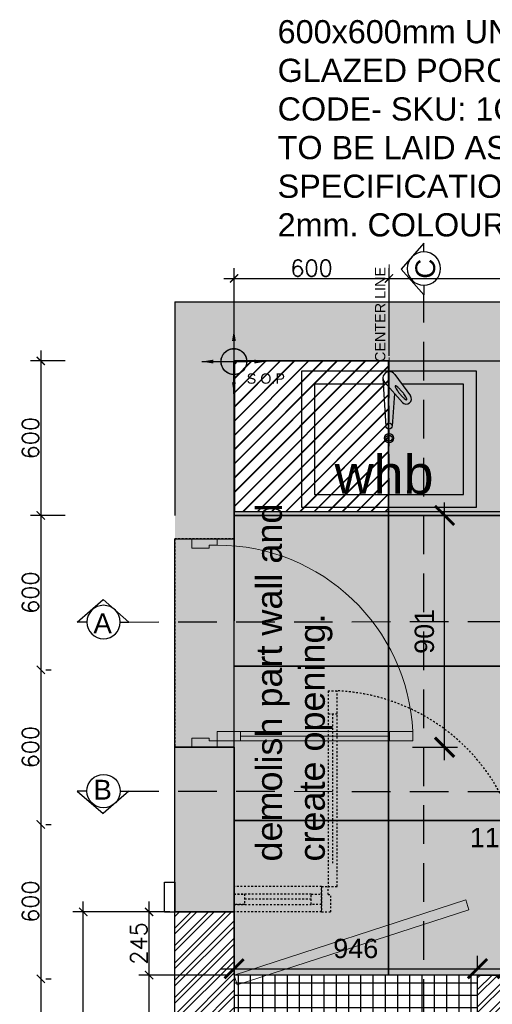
# Model space of a CAD drawing. Header units: millimetres. Extents: x -115474967 to 444143, y -74377 to 241828222.
# Tile 159 of 256: x -117355 to -115518, y 245500 to 249324. Entities that reach past the tile are written whole.
import ezdxf

# ---------------------------------------------------------------- set-up
doc = ezdxf.new("R2010")
doc.units = ezdxf.units.MM
doc.header["$MEASUREMENT"] = 0
for name, pattern in [('$0$DASHED2', [0.375, 0.25, -0.125]), ('2DASHED', [0.75, 0.5, -0.25]), ('Dashed', [280, 140, -140])]:
    doc.linetypes.add(name, pattern=pattern)
doc.layers.add('0-CONS-1', color=40, linetype='Continuous', plot=False)
for name, color, linetype in [('0-ELEV.25', 4, 'Continuous'), ('00-2 Ceiling', 2, 'Continuous'), ('00-2 Demolish', 5, 'Dashed'), ('00-2 Walls', 4, 'Continuous'), ('00-2 Walls Exist', 7, 'Continuous'), ('00-3 Elev 02', 1, 'Continuous'), ('00-3 Elev 04', 8, 'Continuous'), ('00-5 Dims', 8, 'Continuous'), ('00-6 H-Brickwork', 9, 'Continuous'), ('01-1 Notes', 7, 'Continuous'), ('04-6 H-Ceiling', 9, 'Continuous'), ('CEIL-PLAN', 7, 'Continuous'), ('CEIL-SECT', 2, 'Continuous'), ('DIMS-20', 9, 'Continuous'), ('DIMS-50', 9, 'Continuous'), ('EB Retained', 9, 'Continuous'), ('TEXT-20', 2, 'Continuous'), ('TEXT-50', 2, 'Continuous'), ('TEXT-REFN', 5, 'Continuous'), ('WINDOWS_AND_DOORS', 1, 'Continuous')]:
    doc.layers.add(name, color=color, linetype=linetype)
doc.layers.add('00-6 H-CS Ste Proposed', color=7, linetype='Continuous', true_color=0xf00000)
doc.layers.add('0_cons_01', color=40, linetype='Continuous', lineweight=0, plot=False)
doc.layers.add('2 Windows', color=1, linetype='Continuous', lineweight=25)
doc.layers.add('G-____-____-TEXT', color=231, linetype='Continuous', lineweight=5)
doc.layers.add('New_B  _  FLOORS  _  Slabs.exist_Pen_No__101', color=7, linetype='Continuous', lineweight=13, true_color=0x747474)
doc.styles.add('ARIAL', font='arial.ttf')
doc.styles.add('Arial_2', font='arial.ttf', dxfattribs={"height": 150})
doc.styles.add('DIMS', font='simplex.shx')
doc.styles.add('TEXT-20', font='arial.ttf', dxfattribs={"height": 40})
doc.styles.add('TEXT-50', font='arial.ttf', dxfattribs={"height": 100})
doc.dimstyles.new('Detail 1_25 SCALE', dxfattribs={"dimtxt": 75, "dimasz": 75, "dimexe": 50, "dimexo": 40, "dimgap": 40, "dimtad": 1, "dimdec": 0, "dimrnd": 1, "dimtxsty": 'ARIAL', "dimblk": 'ARCHTICK', "dimcen": 50, "dimdle": 50, "dimclrd": 256, "dimclre": 256, "dimclrt": 2, "dimadec": 0, "dimazin": 0, "dimtfac": 1, "dimtdec": 0, "dimtix": 1, "dimtmove": 2, "dimatfit": 3, "dimldrblk": 'CLOSEDBLANK', "dimfxl": 125, "dimfxlon": 1, "dimarcsym": 0})
doc.dimstyles.new('DIM-20', dxfattribs={"dimscale": 4, "dimtxt": 10, "dimasz": 8, "dimexe": 10, "dimexo": 5, "dimgap": 4, "dimtad": 1, "dimdec": 0, "dimrnd": 5, "dimdsep": 46, "dimtxsty": 'DIMS', "dimblk": 'ARCHTICK', "dimcen": 25, "dimdle": 10, "dimclrd": 9, "dimclre": 9, "dimclrt": 4, "dimadec": 0, "dimazin": 0, "dimtfac": 1, "dimtdec": 0, "dimtmove": 2, "dimatfit": 2, "dimfxl": 1, "dimtolj": 1, "dimtzin": 0, "dimarcsym": 0})
doc.dimstyles.new('Plans 1_100 SCALE', dxfattribs={"dimtxt": 175, "dimasz": 90, "dimexe": 90, "dimexo": 100, "dimgap": 60, "dimtad": 1, "dimdec": 0, "dimrnd": 5, "dimtxsty": 'ARIAL', "dimblk": 'ARCHTICK', "dimcen": 20, "dimdle": 90, "dimclrt": 2, "dimadec": 0, "dimazin": 0, "dimtfac": 1, "dimtdec": 0, "dimtix": 1, "dimtmove": 2, "dimatfit": 3, "dimfxl": 400, "dimfxlon": 1, "dimarcsym": 0})
pattern_1 = [(225, (-182237.805, 190188.363), (33.67596, -33.67596), []), (225, (-182260.256, 190188.363), (33.67596, -33.67596), [])]

# ---------------------------------------------------------------- blocks, each defined once
blk = doc.blocks.new('tap')
for p, q in [((189706, 56398.9), (189760.8, 56485.4)), ((189749.1, 56374.3), (189795.6, 56465.6)), ((189774.9, 56425), (189896.3, 56462)), ((189736.6, 56361.3), (189904.8, 56439.7))]:
    blk.add_line(p, q)
blk.add_circle((189899.8, 56450.5), 12)
for centre, radius, start, end in [((189777.7, 56474.7), 20, 333.0511, 147.6318), ((189932.5, 56355.2), 198.9, 151.5316, 155.6798), ((189932.5, 56355.2), 198.9, 147.3835, 151.5316), ((189593.6, 56538.9), 198.9, 327.3835, 331.5316), ((189851.2, 56407.2), 102.4, 141.6003, 147.3835), ((189593.6, 56538.9), 198.9, 331.5316, 335.6798), ((189804, 56444.6), 42.1, 128.6174, 141.6003), ((189681.5, 56499.2), 102.4, 335.6798, 341.463), ((189778.8, 56476.1), 1.76, 61.5316, 128.6174), ((189738.7, 56480), 42.1, 341.463, 354.4459), ((189778.8, 56476.1), 1.76, 354.4459, 61.5316), ((189787.4, 56414.1), 42.1, 161.463, 174.4459), ((189747.3, 56418), 1.76, 174.4459, 241.5316), ((189747.3, 56418), 1.76, 241.5316, 308.6174), ((189844.5, 56394.9), 102.4, 155.6798, 161.463), ((189722.1, 56449.5), 42.1, 308.6174, 321.6003), ((189674.9, 56486.9), 102.4, 321.6003, 327.3835), ((189726.1, 56384), 25, 143.4625, 337.2205)]:
    blk.add_arc(centre, radius, start, end)
blk = doc.blocks.new('_ArchTick')
at = {"color": 0, "linetype": 'ByBlock', "const_width": 0.15}
blk.add_lwpolyline([(-0.5, -0.5), (0.5, 0.5)], dxfattribs=at)
blk = doc.blocks.new('*D403')
at = {"layer": '00-5 Dims', "lineweight": -2, "transparency": 16777216}
for p, q in [((-115703.8, 246448.3), (-115703.8, 247448.9)), ((-115828.8, 247398.9), (-115653.8, 247398.9)), ((-115828.8, 246498.3), (-115653.8, 246498.3))]:
    blk.add_line(p, q, dxfattribs=at)
at = {"layer": 'Defpoints', "color": 0, "transparency": 16777216}
for p in [(-116521.8, 247398.9), (-115703.8, 247398.9), (-116521.8, 246498.3)]:
    blk.add_point(p, dxfattribs=at)
at = {"layer": '00-5 Dims', "lineweight": -2, "transparency": 16777216, "xscale": 75, "yscale": 75, "zscale": 75}
for p, rotation in [((-115703.8, 247398.9), 90), ((-115703.8, 246498.3), 270)]:
    blk.add_blockref('_ArchTick', p, dxfattribs=dict(at, rotation=rotation))
at = {"layer": '00-5 Dims', "color": 2, "transparency": 16777216, "insert": (-115782.1, 246948.6), "char_height": 75, "attachment_point": 5, "rotation": 90, "style": 'ARIAL'}
blk.add_mtext('901', dxfattribs=at)
blk = doc.blocks.new('_ClosedBlank')
at = {"color": 0, "linetype": 'ByBlock', "lineweight": -2}
for p, q in [((-1, 0.167), (0, 0)), ((-1, 0.167), (-1, -0.167)), ((0, 0), (-1, -0.167))]:
    blk.add_line(p, q, dxfattribs=at)
blk = doc.blocks.new('*D405')
at = {"layer": 'Defpoints', "color": 0, "transparency": 16777216}
for p in [(-117107.8, 245858.9), (-116751.8, 245858.9), (-116751.8, 244283.9)]:
    blk.add_point(p, dxfattribs=at)
at = {"layer": 'DIMS-20', "color": 9, "lineweight": -2, "transparency": 16777216}
for p, q in [((-117107.8, 244243.9), (-117107.8, 245898.9)), ((-116771.8, 245858.9), (-117147.8, 245858.9)), ((-116771.8, 244283.9), (-117147.8, 244283.9))]:
    blk.add_line(p, q, dxfattribs=at)
at = {"layer": 'DIMS-20', "color": 9, "lineweight": -2, "transparency": 16777216, "xscale": 32, "yscale": 32, "zscale": 32}
for p, rotation in [((-117107.8, 245858.9), 90), ((-117107.8, 244283.9), 270)]:
    blk.add_blockref('_ArchTick', p, dxfattribs=dict(at, rotation=rotation))
at = {"layer": 'DIMS-20', "color": 4, "transparency": 16777216, "insert": (-117147.8, 245071.4), "char_height": 64, "attachment_point": 5, "rotation": 90, "style": 'DIMS'}
blk.add_mtext('\\A1;1575', dxfattribs=at)
blk = doc.blocks.new('*D406')
at = {"layer": '00-5 Dims', "lineweight": -2, "transparency": 16777216}
for p, q in [((-116521.8, 245638.4), (-116521.8, 245688.4)), ((-115576, 245638.4), (-115576, 245688.4)), ((-116571.8, 245638.4), (-115526, 245638.4))]:
    blk.add_line(p, q, dxfattribs=at)
at = {"layer": 'Defpoints', "color": 0, "transparency": 16777216}
for p in [(-115576, 245638.4), (-116521.8, 245613.9), (-115576, 245613.9)]:
    blk.add_point(p, dxfattribs=at)
at = {"layer": '00-5 Dims', "lineweight": -2, "transparency": 16777216, "xscale": 75, "yscale": 75, "zscale": 75, "rotation": 180}
blk.add_blockref('_ArchTick', (-116521.8, 245638.4), dxfattribs=at)
at = {"layer": '00-5 Dims', "lineweight": -2, "transparency": 16777216, "xscale": 75, "yscale": 75, "zscale": 75}
blk.add_blockref('_ArchTick', (-115576, 245638.4), dxfattribs=at)
at = {"layer": '00-5 Dims', "color": 2, "transparency": 16777216, "insert": (-116048.9, 245716.7), "char_height": 75, "attachment_point": 5, "style": 'ARIAL'}
blk.add_mtext('946', dxfattribs=at)
blk = doc.blocks.new('*D407')
at = {"layer": '00-5 Dims', "lineweight": -2, "transparency": 16777216}
for p, q in [((-115576, 245638.4), (-115576, 245688.4)), ((-115461, 245638.4), (-115461, 245688.4)), ((-115626, 245638.4), (-115411, 245638.4))]:
    blk.add_line(p, q, dxfattribs=at)
at = {"layer": 'Defpoints', "color": 0, "transparency": 16777216}
for p in [(-115461, 245638.4), (-115576, 245613.9), (-115461, 245613.9)]:
    blk.add_point(p, dxfattribs=at)
at = {"layer": '00-5 Dims', "lineweight": -2, "transparency": 16777216, "xscale": 75, "yscale": 75, "zscale": 75, "rotation": 180}
blk.add_blockref('_ArchTick', (-115576, 245638.4), dxfattribs=at)
at = {"layer": '00-5 Dims', "lineweight": -2, "transparency": 16777216, "xscale": 75, "yscale": 75, "zscale": 75}
blk.add_blockref('_ArchTick', (-115461, 245638.4), dxfattribs=at)
at = {"layer": '00-5 Dims', "color": 2, "transparency": 16777216, "insert": (-115518.5, 246147.4), "char_height": 75, "attachment_point": 5, "style": 'ARIAL'}
blk.add_mtext('115', dxfattribs=at)
blk = doc.blocks.new('A$C69671385')
at = {"layer": 'DIMS-50', "color": 3}
for p, q in [((0, 168.7), (262.1, 397.3)), ((524.2, 168.7), (262.1, 397.3)), ((88.2, 168.7), (0, 168.7)), ((425.6, 168.7), (524.2, 168.7))]:
    blk.add_line(p, q, dxfattribs=at)
at = {"layer": 'TEXT-REFN'}
blk.add_circle((256.9, 168.7), 168.7, dxfattribs=at)
blk = doc.blocks.new('*D472')
at = {"layer": 'Defpoints', "color": 0, "transparency": 16777216}
for p in [(-116851.7, 245613.9), (-116521.8, 245613.9), (-116282.5, 244513.9)]:
    blk.add_point(p, dxfattribs=at)
at = {"layer": 'DIMS-20', "color": 9, "lineweight": -2, "transparency": 16777216}
for p, q in [((-116851.7, 244473.9), (-116851.7, 245653.9)), ((-116541.8, 245613.9), (-116891.7, 245613.9)), ((-116302.5, 244513.9), (-116891.7, 244513.9))]:
    blk.add_line(p, q, dxfattribs=at)
at = {"layer": 'DIMS-20', "color": 9, "lineweight": -2, "transparency": 16777216, "xscale": 32, "yscale": 32, "zscale": 32}
for p, rotation in [((-116851.7, 245613.9), 90), ((-116851.7, 244513.9), 270)]:
    blk.add_blockref('_ArchTick', p, dxfattribs=dict(at, rotation=rotation))
at = {"layer": 'DIMS-20', "color": 4, "transparency": 16777216, "insert": (-116891.7, 245063.9), "char_height": 64, "attachment_point": 5, "rotation": 90, "style": 'DIMS'}
blk.add_mtext('\\A1;1100', dxfattribs=at)
blk = doc.blocks.new('*D473')
at = {"layer": 'Defpoints', "color": 0, "transparency": 16777216}
for p in [(-116851.7, 245858.9), (-116751.8, 245858.9), (-116521.8, 245613.9)]:
    blk.add_point(p, dxfattribs=at)
at = {"layer": 'DIMS-20', "color": 9, "lineweight": -2, "transparency": 16777216}
for p, q in [((-116851.7, 245573.9), (-116851.7, 245898.9)), ((-116771.8, 245858.9), (-116891.7, 245858.9)), ((-116541.8, 245613.9), (-116891.7, 245613.9))]:
    blk.add_line(p, q, dxfattribs=at)
at = {"layer": 'DIMS-20', "color": 9, "lineweight": -2, "transparency": 16777216, "xscale": 32, "yscale": 32, "zscale": 32}
for p, rotation in [((-116851.7, 245858.9), 90), ((-116851.7, 245613.9), 270)]:
    blk.add_blockref('_ArchTick', p, dxfattribs=dict(at, rotation=rotation))
at = {"layer": 'DIMS-20', "color": 4, "transparency": 16777216, "insert": (-116891.7, 245736.4), "char_height": 64, "attachment_point": 5, "rotation": 90, "style": 'DIMS'}
blk.add_mtext('\\A1;245', dxfattribs=at)
blk = doc.blocks.new('*D523')
at = {"layer": 'Defpoints', "color": 0, "transparency": 16777216}
for p in [(-115919.8, 248319.2), (-116521.8, 247998.9), (-115919.8, 247998.9)]:
    blk.add_point(p, dxfattribs=at)
at = {"layer": 'DIMS-20', "color": 9, "lineweight": -2, "transparency": 16777216}
for p, q in [((-116521.8, 248018.9), (-116521.8, 248359.2)), ((-115919.8, 248018.9), (-115919.8, 248359.2)), ((-116561.8, 248319.2), (-115879.8, 248319.2))]:
    blk.add_line(p, q, dxfattribs=at)
at = {"layer": 'DIMS-20', "color": 9, "lineweight": -2, "transparency": 16777216, "xscale": 32, "yscale": 32, "zscale": 32, "rotation": 180}
blk.add_blockref('_ArchTick', (-116521.8, 248319.2), dxfattribs=at)
at = {"layer": 'DIMS-20', "color": 9, "lineweight": -2, "transparency": 16777216, "xscale": 32, "yscale": 32, "zscale": 32}
blk.add_blockref('_ArchTick', (-115919.8, 248319.2), dxfattribs=at)
at = {"layer": 'DIMS-20', "color": 4, "transparency": 16777216, "insert": (-116220.8, 248359.2), "char_height": 64, "attachment_point": 5, "style": 'DIMS'}
blk.add_mtext('\\A1;600', dxfattribs=at)
blk = doc.blocks.new('*D524')
at = {"layer": 'Defpoints', "color": 0, "transparency": 16777216}
for p in [(-114715.8, 248319.2), (-114715.8, 248228.9), (-115919.8, 247998.9)]:
    blk.add_point(p, dxfattribs=at)
at = {"layer": 'DIMS-20', "color": 9, "lineweight": -2, "transparency": 16777216}
for p, q in [((-115919.8, 248018.9), (-115919.8, 248359.2)), ((-114715.8, 248248.9), (-114715.8, 248359.2)), ((-115959.8, 248319.2), (-114675.8, 248319.2))]:
    blk.add_line(p, q, dxfattribs=at)
at = {"layer": 'DIMS-20', "color": 9, "lineweight": -2, "transparency": 16777216, "xscale": 32, "yscale": 32, "zscale": 32, "rotation": 180}
blk.add_blockref('_ArchTick', (-115919.8, 248319.2), dxfattribs=at)
at = {"layer": 'DIMS-20', "color": 9, "lineweight": -2, "transparency": 16777216, "xscale": 32, "yscale": 32, "zscale": 32}
blk.add_blockref('_ArchTick', (-114715.8, 248319.2), dxfattribs=at)
at = {"layer": 'DIMS-20', "color": 4, "transparency": 16777216, "insert": (-115317.8, 248359.2), "char_height": 64, "attachment_point": 5, "style": 'DIMS'}
blk.add_mtext('\\A1;1205', dxfattribs=at)
blk = doc.blocks.new('ive')
at = {"layer": 'WINDOWS_AND_DOORS', "linetype": 'Continuous', "lineweight": 0}
for p, q in [((103352.9, 100384.9), (103352.9, 99625.3)), ((103352.9, 100384.9), (103388.9, 100384.9)), ((103388.9, 99625.3), (103388.9, 100384.9)), ((103388.9, 100294.9), (103352.9, 100294.9)), ((103370.9, 99715.3), (103370.9, 100294.9)), ((103388.9, 99715.3), (103352.9, 99715.3)), ((103327.7, 99526.3), (103327.7, 99625.3)), ((103327.7, 99625.3), (103327.7, 99526.3)), ((103327.7, 99625.3), (103352.9, 99625.3)), ((103327.7, 99526.3), (103327.7, 99625.3)), ((103352.9, 99593.8), (103352.9, 99625.3)), ((103352.9, 99625.3), (103388.9, 99625.3)), ((104112.5, 99593.8), (104112.5, 99625.3)), ((104137.7, 99625.3), (104112.5, 99625.3)), ((104137.7, 99526.3), (104137.7, 99625.3)), ((104137.7, 99526.3), (104137.7, 99625.3)), ((103352.9, 99593.8), (103363.7, 99593.8)), ((103363.7, 99526.3), (103363.7, 99593.8)), ((104101.7, 99593.8), (104112.5, 99593.8)), ((104101.7, 99526.3), (104101.7, 99593.8)), ((103327.7, 99526.3), (103363.7, 99526.3)), ((104137.7, 99526.3), (104101.7, 99526.3))]:
    blk.add_line(p, q, dxfattribs=at)
blk.add_arc((103353.5, 99626.8), 758.9, 359.8878, 87.3324, dxfattribs=at)
blk = doc.blocks.new('*D389')
at = {"layer": 'Defpoints', "color": 0, "transparency": 16777216}
for p in [(-117157.7, 247998.9), (-117272.6, 247398.9), (-117157.7, 247398.9)]:
    blk.add_point(p, dxfattribs=at)
at = {"layer": 'DIMS-20', "color": 9, "lineweight": -2, "transparency": 16777216}
for p, q in [((-117272.6, 248038.9), (-117272.6, 247358.9)), ((-117177.7, 247998.9), (-117312.6, 247998.9)), ((-117177.7, 247398.9), (-117312.6, 247398.9))]:
    blk.add_line(p, q, dxfattribs=at)
at = {"layer": 'DIMS-20', "color": 9, "lineweight": -2, "transparency": 16777216, "xscale": 32, "yscale": 32, "zscale": 32}
for p, rotation in [((-117272.6, 247998.9), 90), ((-117272.6, 247398.9), 270)]:
    blk.add_blockref('_ArchTick', p, dxfattribs=dict(at, rotation=rotation))
at = {"layer": 'DIMS-20', "color": 4, "transparency": 16777216, "insert": (-117312.6, 247698.9), "char_height": 64, "attachment_point": 5, "rotation": 90, "style": 'DIMS'}
blk.add_mtext('\\A1;600', dxfattribs=at)
blk = doc.blocks.new('*D390')
at = {"layer": 'Defpoints', "color": 0, "ltscale": 0.005, "transparency": 16777216}
for p in [(-117157.7, 247398.9), (-117272.6, 246798.9), (-117272.6, 246798.9)]:
    blk.add_point(p, dxfattribs=at)
at = {"layer": 'DIMS-20', "color": 9, "lineweight": -2, "ltscale": 0.005, "transparency": 16777216}
for p, q in [((-117272.6, 247438.9), (-117272.6, 246758.9)), ((-117177.7, 247398.9), (-117312.6, 247398.9)), ((-117252.6, 246798.9), (-117232.6, 246798.9))]:
    blk.add_line(p, q, dxfattribs=at)
at = {"layer": 'DIMS-20', "color": 9, "lineweight": -2, "ltscale": 0.005, "transparency": 16777216, "xscale": 32, "yscale": 32, "zscale": 32}
for p, rotation in [((-117272.6, 247398.9), 90), ((-117272.6, 246798.9), 270)]:
    blk.add_blockref('_ArchTick', p, dxfattribs=dict(at, rotation=rotation))
at = {"layer": 'DIMS-20', "color": 4, "ltscale": 0.005, "transparency": 16777216, "insert": (-117312.6, 247098.9), "char_height": 64, "attachment_point": 5, "rotation": 90, "style": 'DIMS'}
blk.add_mtext('\\A1;600', dxfattribs=at)
blk = doc.blocks.new('*D391')
at = {"layer": 'Defpoints', "color": 0, "ltscale": 0.005, "transparency": 16777216}
for p in [(-117272.6, 246798.9), (-117272.6, 246198.9), (-117272.6, 246198.9)]:
    blk.add_point(p, dxfattribs=at)
at = {"layer": 'DIMS-20', "color": 9, "lineweight": -2, "ltscale": 0.005, "transparency": 16777216}
for p, q in [((-117272.6, 246838.9), (-117272.6, 246158.9)), ((-117252.6, 246798.9), (-117232.6, 246798.9)), ((-117252.6, 246198.9), (-117232.6, 246198.9))]:
    blk.add_line(p, q, dxfattribs=at)
at = {"layer": 'DIMS-20', "color": 9, "lineweight": -2, "ltscale": 0.005, "transparency": 16777216, "xscale": 32, "yscale": 32, "zscale": 32}
for p, rotation in [((-117272.6, 246798.9), 90), ((-117272.6, 246198.9), 270)]:
    blk.add_blockref('_ArchTick', p, dxfattribs=dict(at, rotation=rotation))
at = {"layer": 'DIMS-20', "color": 4, "ltscale": 0.005, "transparency": 16777216, "insert": (-117312.6, 246498.9), "char_height": 64, "attachment_point": 5, "rotation": 90, "style": 'DIMS'}
blk.add_mtext('\\A1;600', dxfattribs=at)
blk = doc.blocks.new('*D392')
at = {"layer": 'Defpoints', "color": 0, "ltscale": 0.005, "transparency": 16777216}
for p in [(-117272.6, 246198.9), (-117272.6, 245598.9), (-117272.6, 245598.9)]:
    blk.add_point(p, dxfattribs=at)
at = {"layer": 'DIMS-20', "color": 9, "lineweight": -2, "ltscale": 0.005, "transparency": 16777216}
for p, q in [((-117272.6, 246238.9), (-117272.6, 245558.9)), ((-117252.6, 246198.9), (-117232.6, 246198.9)), ((-117252.6, 245598.9), (-117232.6, 245598.9))]:
    blk.add_line(p, q, dxfattribs=at)
at = {"layer": 'DIMS-20', "color": 9, "lineweight": -2, "ltscale": 0.005, "transparency": 16777216, "xscale": 32, "yscale": 32, "zscale": 32}
for p, rotation in [((-117272.6, 246198.9), 90), ((-117272.6, 245598.9), 270)]:
    blk.add_blockref('_ArchTick', p, dxfattribs=dict(at, rotation=rotation))
at = {"layer": 'DIMS-20', "color": 4, "ltscale": 0.005, "transparency": 16777216, "insert": (-117312.6, 245898.9), "char_height": 64, "attachment_point": 5, "rotation": 90, "style": 'DIMS'}
blk.add_mtext('\\A1;600', dxfattribs=at)
blk = doc.blocks.new('*D393')
at = {"layer": 'Defpoints', "color": 0, "ltscale": 0.005, "transparency": 16777216}
for p in [(-117272.6, 245598.9), (-117272.6, 244998.9), (-117272.6, 244998.9)]:
    blk.add_point(p, dxfattribs=at)
at = {"layer": 'DIMS-20', "color": 9, "lineweight": -2, "ltscale": 0.005, "transparency": 16777216}
for p, q in [((-117272.6, 245638.9), (-117272.6, 244958.9)), ((-117252.6, 245598.9), (-117232.6, 245598.9)), ((-117252.6, 244998.9), (-117232.6, 244998.9))]:
    blk.add_line(p, q, dxfattribs=at)
at = {"layer": 'DIMS-20', "color": 9, "lineweight": -2, "ltscale": 0.005, "transparency": 16777216, "xscale": 32, "yscale": 32, "zscale": 32}
for p, rotation in [((-117272.6, 245598.9), 90), ((-117272.6, 244998.9), 270)]:
    blk.add_blockref('_ArchTick', p, dxfattribs=dict(at, rotation=rotation))
at = {"layer": 'DIMS-20', "color": 4, "ltscale": 0.005, "transparency": 16777216, "insert": (-117312.6, 245298.9), "char_height": 64, "attachment_point": 5, "rotation": 90, "style": 'DIMS'}
blk.add_mtext('\\A1;600', dxfattribs=at)
blk = doc.blocks.new('center')
at = {"layer": '00-6 H-CS Ste Proposed', "true_color": 0xf00000}
h = blk.add_hatch(color=1, dxfattribs=at)
h.paths.add_polyline_path([(-1091490.8, -28160.3, 0.414214), (-1091590.8, -28060.3), (-1091590.8, -28160.3)])
h.paths.add_polyline_path([(-1091690.8, -28160.3, 0.414214), (-1091590.8, -28260.3), (-1091590.8, -28160.3)])
at = {"layer": '0-CONS-1'}
blk.add_circle((-1091590.8, -28160.3), 100, dxfattribs=at)
at = {"layer": '04-6 H-Ceiling', "linetype": 'Continuous', "ltscale": 25, "const_width": 10}
blk.add_lwpolyline([(-1091590.8, -28060.3, 0.414214), (-1091690.8, -28160.3, 0.414214), (-1091590.8, -28260.3, 0.414214), (-1091490.8, -28160.3, 0.414214), (-1091590.8, -28060.3)], format="xyb", dxfattribs=at)
for points in [[(-1091590.8, -28060.3), (-1091590.8, -28260.3)], [(-1091690.8, -28160.3), (-1091490.8, -28160.3)]]:
    blk.add_lwpolyline(points, dxfattribs=at)
at = {"layer": '00-6 H-CS Ste Proposed', "color": 1, "true_color": 0xf00000}
for points in [[(-1091590.8, -27910.3), (-1091590.8, -28160.3)], [(-1091840.8, -28160.3), (-1091590.8, -28160.3)], [(-1091590.8, -28410.3), (-1091590.8, -28160.3)], [(-1091340.8, -28160.3), (-1091590.8, -28160.3)]]:
    blk.add_leader(points, dimstyle='Plans 1_100 SCALE', override={"dimasz": 90}, dxfattribs=at)

msp = doc.modelspace()

# ---------------------------------------------------------------- hatches: boundary and pattern name
at = {"transparency": 33554559}
h = msp.add_hatch(dxfattribs=at)
h.set_pattern_fill('ANSI37', color=256, scale=15, angle=45)
h.set_pattern_definition([(90, (-222232.57, 146332.55), (-47.625, 0), []), (180, (-222232.57, 146332.55), (-7e-15, -47.625), [])])
h.paths.add_polyline_path([(-116521.80524, 244513.8909), (-115575.97191, 244513.8909), (-115575.97191, 245613.8909), (-116521.80524, 245613.8909)])
h.paths.add_polyline_path([(-115460.97191, 245613.8909), (-114572.63857, 245613.8909), (-114572.63857, 244513.8909), (-115460.97191, 244513.8909)])
h.paths.add_polyline_path([(-114457.63857, 244513.8909), (-113569.30524, 244513.8909), (-113569.30524, 245613.8909), (-114457.63857, 245613.8909)])
h.paths.add_polyline_path([(-113454.30524, 245613.8909), (-112565.97191, 245613.8909), (-112565.97191, 244513.8909), (-113454.30524, 244513.8909)])
h.paths.add_polyline_path([(-112450.97191, 244513.8909), (-111562.63857, 244513.8909), (-111562.63857, 245613.8909), (-112450.97191, 245613.8909)])
h.paths.add_polyline_path([(-111447.63857, 245613.8909), (-110501.80524, 245613.8909), (-110501.80524, 244513.8909), (-111447.63857, 244513.8909)])
at = {"layer": '00-6 H-Brickwork'}
h = msp.add_hatch(dxfattribs=at)
h.set_pattern_fill('ANSI32', color=256, scale=5, angle=540, style=0)
h.set_pattern_definition(pattern_1)
h.paths.add_polyline_path([(-116751.80524, 245858.8909), (-116521.80524, 245858.8909), (-116521.80524, 244513.8909), (-110501.80524, 244513.8909), (-110501.80524, 245858.8909), (-110271.80524, 245858.8909), (-110271.80524, 244283.8909), (-116751.80524, 244283.8909)])
h = msp.add_hatch(dxfattribs=at)
h.set_pattern_fill('ANSI32', color=256, scale=5, angle=540, style=0)
h.set_pattern_definition(pattern_1)
h.paths.add_polyline_path([(-115575.97191, 245613.8909), (-115460.97191, 245613.8909), (-115460.97191, 244513.8909), (-115575.97191, 244513.8909)])
h.paths.add_polyline_path([(-114572.63857, 245613.8909), (-114457.63857, 245613.8909), (-114457.63857, 244513.8909), (-114572.63857, 244513.8909)])
h.paths.add_polyline_path([(-113569.30524, 245613.8909), (-113454.30524, 245613.8909), (-113454.30524, 244513.8909), (-113569.30524, 244513.8909)])
h.paths.add_polyline_path([(-112565.97191, 245613.8909), (-112450.97191, 245613.8909), (-112450.97191, 244513.8909), (-112565.97191, 244513.8909)])
h.paths.add_polyline_path([(-111562.63857, 245613.8909), (-111447.63857, 245613.8909), (-111447.63857, 244513.8909), (-111562.63857, 244513.8909)])
at = {"layer": 'EB Retained', "lineweight": 0, "true_color": 0xbababa}
h = msp.add_hatch(color=9, dxfattribs=at)
h.dxf.hatch_style = 1
h.paths.add_polyline_path([(-110501.80524, 247998.8909), (-110501.80524, 247308.27856), (-110271.80524, 247308.27856), (-110271.80524, 248308.8909), (-110375.30524, 248308.8909), (-110501.80524, 248308.8909), (-110501.80524, 248228.8909), (-116751.80524, 248228.8909), (-116751.81191, 247308.27856), (-116521.81191, 247308.27856), (-116521.80524, 247998.8909)])
h = msp.add_hatch(color=9, dxfattribs=at)
h.dxf.hatch_style = 1
h.paths.add_polyline_path([(-116521.80524, 245858.8909), (-116751.80524, 245858.8909), (-116751.80524, 246498.27856), (-116521.80524, 246498.27856)])
at = {"layer": 'New_B  _  FLOORS  _  Slabs.exist_Pen_No__101', "linetype": 'Continuous', "lineweight": 0, "true_color": 0xf0ed2d, "transparency": 33554559}
h = msp.add_hatch(color=2, dxfattribs=at)
h.dxf.hatch_style = 1
h.paths.add_polyline_path([(-112321.80633, 247994.59966), (-110501.80524, 247994.59966), (-110501.80524, 247308.27856), (-110271.80524, 247308.27856), (-110271.80524, 246498.27856), (-110501.80524, 246498.27856), (-110501.80524, 245613.8909), (-112321.80633, 245613.8909)])
h.paths.add_polyline_path([(-114721.80571, 247413.8909), (-114721.80571, 247998.8909), (-115919.80524, 247998.8909), (-115921.8054, 247413.8909), (-116521.80524, 247413.8909), (-116521.81191, 247308.27856), (-116751.81191, 247308.27856), (-116751.80524, 246498.27856), (-116521.80524, 246498.27855), (-116521.80524, 245613.8909), (-114721.80571, 245613.8909), (-114721.80571, 246213.8909), (-114721.80571, 246813.8909)])
at = {"layer": 'New_B  _  FLOORS  _  Slabs.exist_Pen_No__101', "linetype": 'Continuous', "lineweight": 0, "true_color": 0x4b9560}
h = msp.add_hatch(dxfattribs=at)
h.set_pattern_fill('JIS_LC_8', color=105, scale=5, angle=360)
h.set_pattern_definition([(45, (-212579.076, 143710.427), (-27.577164, 27.577164), []), (45, (-212577.076, 143710.427), (-27.577164, 27.577164), [])])
h.paths.add_polyline_path([(-115921.59011, 247412.80741), (-115921.59011, 247999.11583), (-116520.58184, 247998.66596), (-116520.58184, 247414.97439)])

# ---------------------------------------------------------------- linework, layer by layer
for p, q in [((-116751.80524, 248228.8909), (-116751.80524, 247398.8909)), ((-116521.80524, 247998.8909), (-116521.80524, 246989.50324)), ((-116521.80524, 247998.8909), (-116521.80524, 247398.8909)), ((-116521.80524, 247398.8909), (-110501.80524, 247398.8909)), ((-116521.80524, 245858.8909), (-116751.80524, 245858.8909))]:
    msp.add_line(p, q)
for points in [[(-116259.80524, 247430.63255), (-115579.80524, 247430.63255), (-115579.80524, 247958.8909), (-116259.80524, 247958.8909)], [(-116521.80524, 245858.8909), (-116751.80524, 245858.8909), (-116751.80524, 246498.27856), (-116521.80524, 246498.27856)]]:
    msp.add_lwpolyline(points, close=True)
msp.add_lwpolyline([(-115942.18148, 247908.8909), (-116209.80524, 247908.8909), (-116209.80524, 247480.63255), (-115629.80524, 247480.63255), (-115629.80524, 247908.8909), (-115870.43276, 247908.8909)])
for radius in [17.61911, 11.90618]:
    msp.add_circle((-115919.80524, 247698.8909), radius)
at = {"layer": '0-ELEV.25'}
msp.add_lwpolyline([(-116751.81191, 247308.27856), (-116521.81191, 247308.27856), (-116521.80524, 247413.8909), (-115921.8054, 247413.8909), (-115919.80524, 247998.8909), (-115919.80524, 247998.8909), (-112921.80618, 247998.8909), (-112921.80618, 245613.8909), (-116521.80524, 245613.8909), (-116521.80524, 246498.27855), (-116751.80524, 246498.27856)], close=True, dxfattribs=at)
at = {"layer": '00-2 Demolish', "ltscale": 0.05}
for p, q in [((-116156.60524, 246717.47757), (-116156.60524, 245957.87757)), ((-116156.60524, 246717.47757), (-116120.60524, 246717.47757)), ((-116120.60524, 245957.87757), (-116120.60524, 246717.47757)), ((-116120.60524, 246627.47757), (-116156.60524, 246627.47757)), ((-116138.60524, 246047.87757), (-116138.60524, 246627.47757)), ((-116181.80524, 245957.8909), (-116521.80524, 245957.8909)), ((-116521.80524, 245957.8909), (-116521.80524, 245858.8909)), ((-116221.80524, 245928.3909), (-116521.80524, 245928.3909)), ((-116181.80524, 245858.8909), (-116181.80524, 245957.8909)), ((-116181.80524, 245957.8909), (-116181.80524, 245858.8909)), ((-116181.80524, 245858.8909), (-116181.80524, 245957.8909)), ((-116181.80524, 245957.87757), (-116156.60524, 245957.87757)), ((-116156.60524, 245926.3909), (-116156.60524, 245957.87757)), ((-116156.60524, 245957.87757), (-116120.60524, 245957.87757)), ((-116156.60524, 245926.3909), (-116145.80524, 245926.3909)), ((-116145.80524, 245858.8909), (-116145.80524, 245926.3909)), ((-116521.80524, 245888.3909), (-116221.80524, 245888.3909)), ((-116221.80524, 245908.3909), (-116481.80524, 245908.3909)), ((-116181.80524, 245858.8909), (-116521.80524, 245858.8909)), ((-116181.80524, 245858.8909), (-116381.80524, 245858.8909)), ((-116181.80524, 245858.8909), (-116145.80524, 245858.8909))]:
    msp.add_line(p, q, dxfattribs=at)
for points in [[(-116751.80524, 246498.27856), (-116521.80524, 246498.27856), (-116521.81191, 247308.27856), (-116751.81191, 247308.27856)], [(-116481.80524, 245888.3909), (-116521.80524, 245888.3909), (-116521.80524, 245928.3909), (-116481.80524, 245928.3909)], [(-116181.80524, 245888.3909), (-116221.80524, 245888.3909), (-116221.80524, 245928.3909), (-116181.80524, 245928.3909)]]:
    msp.add_lwpolyline(points, close=True, dxfattribs=at)
msp.add_arc((-116155.92698, 245959.37678), 758.9232, 359.88782136, 87.33238065, dxfattribs=at)
at = {"layer": '00-2 Walls'}
for points in [[(-116751.80524, 245858.8909), (-116521.80524, 245858.8909), (-116521.80524, 244513.8909), (-110501.80524, 244513.8909), (-110501.80524, 245858.8909), (-110271.80524, 245858.8909), (-110271.80524, 244283.8909), (-116751.80524, 244283.8909)], [(-115575.97191, 245613.8909), (-115460.97191, 245613.8909), (-115460.97191, 244513.8909), (-115575.97191, 244513.8909)]]:
    msp.add_lwpolyline(points, close=True, dxfattribs=at)
at = {"layer": '00-2 Walls Exist'}
for p, q in [((-116751.80524, 248228.8909), (-110501.80524, 248228.8909)), ((-115919.80524, 247998.8909), (-110501.80524, 247998.8909))]:
    msp.add_line(p, q, dxfattribs=at)
at = {"layer": '00-3 Elev 02', "elevation": 5843.59954}
msp.add_lwpolyline([(-115921.59011, 247412.80741), (-115921.59011, 247999.11583), (-116520.58184, 247998.66596), (-116520.58184, 247414.97439)], close=True, dxfattribs=at)
at = {"layer": '00-3 Elev 04', "linetype": 'Continuous'}
msp.add_line((-110501.80524, 245613.8909), (-116521.80524, 245613.8909), dxfattribs=at)
for points in [[(-116521.80524, 247998.8909), (-115921.8054, 247998.8909), (-115921.8054, 247398.8909), (-116521.80524, 247398.8909)], [(-115921.8054, 247998.8909), (-115321.80555, 247998.8909), (-115321.80555, 247398.8909), (-115921.8054, 247398.8909)], [(-116521.80524, 247413.8909), (-115921.8054, 247413.8909), (-115921.8054, 246813.8909), (-116521.80524, 246813.8909)], [(-115921.8054, 247413.8909), (-115321.80555, 247413.8909), (-115321.80555, 246813.8909), (-115921.8054, 246813.8909)], [(-116521.80524, 246813.8909), (-115921.8054, 246813.8909), (-115921.8054, 246213.8909), (-116521.80524, 246213.8909)], [(-115921.8054, 246813.8909), (-115321.80555, 246813.8909), (-115321.80555, 246213.8909), (-115921.8054, 246213.8909)], [(-116521.80524, 246213.8909), (-115921.8054, 246213.8909), (-115921.8054, 245613.8909), (-116521.80524, 245613.8909)], [(-115921.8054, 246213.8909), (-115321.80555, 246213.8909), (-115321.80555, 245613.8909), (-115921.8054, 245613.8909)]]:
    msp.add_lwpolyline(points, close=True, dxfattribs=at)
at = {"layer": '0_cons_01'}
msp.add_lwpolyline([(-116521.80524, 244513.8909), (-115575.97191, 244513.8909), (-115575.97191, 245613.8909), (-116521.80524, 245613.8909)], close=True, dxfattribs=at)
at = {"layer": '2 Windows'}
for p, q in [((-116791.80524, 245858.8909), (-116791.80524, 245973.8909)), ((-116791.80524, 245973.8909), (-116751.80524, 245973.8909)), ((-116751.80524, 245973.8909), (-116751.80524, 245858.8909)), ((-116791.80524, 245858.8909), (-116751.80524, 245858.8909))]:
    msp.add_line(p, q, dxfattribs=at)
at = {"layer": 'CEIL-PLAN', "color": 6, "linetype": '2DASHED', "ltscale": 300}
for points in [[(-115784.17857, 244097.9663), (-115784.17857, 248255.10593)], [(-116963.82716, 246984.8896), (-109889.47814, 246994.8896)], [(-116963.82716, 246984.8896), (-109889.47814, 246994.8896)], [(-116963.82716, 246328.39239), (-109889.47814, 246318.39239)], [(-116963.82716, 246328.39239), (-109889.47814, 246318.39239)]]:
    msp.add_lwpolyline(points, dxfattribs=at)
at = {"layer": 'CEIL-SECT', "color": 7, "linetype": '$0$DASHED2', "lineweight": 0, "ltscale": 250}
msp.add_line((-115919.80524, 247480.63255), (-115919.80524, 248373.78532), dxfattribs=at)
at = {"layer": 'WINDOWS_AND_DOORS', "linetype": 'Continuous', "lineweight": 0}
for p, q in [((-116521.80524, 245613.8909), (-115621.9785, 245905.28845)), ((-115621.85673, 245905.32789), (-115609.65508, 245867.23411)), ((-116509.57879, 245575.80515), (-115609.65508, 245867.23411)), ((-116509.57879, 245575.80515), (-116521.80524, 245613.8909))]:
    msp.add_line(p, q, dxfattribs=at)

# ---------------------------------------------------------------- block references
at = {"rotation": 248.6761549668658}
msp.add_blockref('tap', (-99450.78874, 445173.22589), dxfattribs=at)
at = {"layer": '00-2 Ceiling', "color": 1, "xscale": 0.5, "yscale": 0.5, "zscale": 0.5}
msp.add_blockref('center', (429273.01826, 262076.53509, 408.84418), dxfattribs=at)
at = {"layer": 'DIMS-50', "color": 3, "yscale": 0.3839999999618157, "zscale": 0.3839999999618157}
for p, xscale, rotation in [((-115719.3972, 248456.41029), -0.3839999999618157, 89.9999999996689), ((-116929.97285, 246920.10823), -0.3839999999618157, 359.9999999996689), ((-116929.97285, 246920.10823), -0.3839999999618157, 359.9999999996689), ((-116929.97285, 246393.17376), 0.3839999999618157, 180.000000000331), ((-116929.97285, 246393.17376), 0.3839999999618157, 180.000000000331)]:
    msp.add_blockref('A$C69671385', p, dxfattribs=dict(at, xscale=xscale, rotation=rotation))
at = {"layer": 'WINDOWS_AND_DOORS', "linetype": 'Continuous', "lineweight": 0, "xscale": -1, "rotation": 270}
msp.add_blockref('ive', (-216212.64381, 143170.62713), dxfattribs=at)

# ---------------------------------------------------------------- texts
at = {"layer": '01-1 Notes', "insert": (-113679.69617, 249322.55233), "char_height": 90, "width": 2672.8735667, "attachment_point": 3, "style": 'ARIAL'}
msp.add_mtext("\\pxql;{\\C7;600x600mm UNION TILE - ORAM CREMA GLAZED PORCELAIN TILE\\PCODE- SKU: 1CLAORACRE600 \\P\\C0;TO BE LAID AS PER MANUFACTURER'S SPECIFICATION. GROUT LINE SPACING 2mm. COLOUR OF GROUT: DOVE GREY}", dxfattribs=at)
at = {"layer": 'G-____-____-TEXT', "color": 7, "insert": (-116435.83741, 246054.84418), "char_height": 100, "width": 1423.8028353, "attachment_point": 1, "rotation": 90, "style": 'Arial_2'}
msp.add_mtext('demolish part wall and create opening.', dxfattribs=at)
at = {"layer": 'TEXT-20', "color": 7, "linetype": 'Continuous', "insert": (-115974.15267, 247994.59966, -1009.99979), "char_height": 40, "width": 379.185661, "attachment_point": 1, "rotation": 90, "style": 'TEXT-20'}
msp.add_mtext('CENTER LINE', dxfattribs=at)
at = {"layer": 'TEXT-20', "color": 7, "linetype": 'Continuous', "insert": (-116472.76798, 247950.42366, -107.90864), "char_height": 40, "width": 224.2518076, "attachment_point": 1, "style": 'TEXT-20'}
msp.add_mtext('S.O.P', dxfattribs=at)
at = {"layer": 'TEXT-50', "linetype": 'Continuous', "lineweight": 0, "insert": (-115746.79118, 247480.63255), "char_height": 150, "width": 497.4794999, "attachment_point": 9, "line_spacing_factor": 0.938532, "style": 'TEXT-50'}
msp.add_mtext('whb', dxfattribs=at)
at = {"layer": 'TEXT-REFN', "color": 2, "linetype": 'Continuous', "style": 'TEXT-20'}
msp.add_text('C', height=76.8, rotation=90, dxfattribs=at).set_placement((-115740.58033, 248318.2662))
for s, p in [('A', (-117068.11694, 246941.29136)), ('B', (-117068.11694, 246295.19063))]:
    msp.add_text(s, height=76.8, dxfattribs=at).set_placement(p)

# ---------------------------------------------------------------- dimensions: what is measured, and where the dimension line sits
at = {"layer": '00-5 Dims'}
dim = msp.add_linear_dim(base=(-115703.80524, 247398.8909), p1=(-116521.80524, 246498.27856), p2=(-116521.80524, 247398.8909), angle=90, dimstyle='Detail 1_25 SCALE', dxfattribs=at)
dim.commit()
dim.dimension.update_dxf_attribs({"geometry": '*D403', "text_midpoint": (-115782.09821, 246948.58473)})
dim = msp.add_linear_dim(base=(-115460.97191, 245638.36346), p1=(-115575.97191, 245613.8909), p2=(-115460.97191, 245613.8909), dimstyle='Detail 1_25 SCALE', dxfattribs=at)
dim.commit()
dim.dimension.update_dxf_attribs({"geometry": '*D407', "text_midpoint": (-115518.47191, 246147.36346), "dimtype": 160})
dim = msp.add_linear_dim(base=(-115575.97191, 245638.36346), p1=(-116521.80524, 245613.8909), p2=(-115575.97191, 245613.8909), dimstyle='Detail 1_25 SCALE', dxfattribs=at)
dim.commit()
dim.dimension.update_dxf_attribs({"geometry": '*D406', "text_midpoint": (-116048.88857, 245716.65644)})
at = {"layer": 'DIMS-20'}
for base, p1, p2, picture, middle in [((-115919.80524, 248319.23328), (-116521.80524, 247998.8909), (-115919.80524, 247998.8909), '*D523', (-116220.80524, 248359.23328)), ((-114715.80524, 248319.23328), (-115919.80524, 247998.8909), (-114715.80524, 248228.8909), '*D524', (-115317.80524, 248359.23328))]:
    dim = msp.add_linear_dim(base=base, p1=p1, p2=p2, dimstyle='DIM-20', override={"dimtxt": 16, "dimgap": 2}, dxfattribs=at)
    dim.commit()
    dim.dimension.update_dxf_attribs({"geometry": picture, "text_midpoint": middle})
for base, p1, p2, picture, middle in [((-117272.60042, 247398.8909), (-117157.73204, 247998.8909), (-117157.73204, 247398.8909), '*D389', (-117312.60042, 247698.8909)), ((-117107.80524, 245858.8909), (-116751.80524, 244283.8909), (-116751.80524, 245858.8909), '*D405', (-117147.80524, 245071.3909)), ((-116851.72289, 245858.8909), (-116521.80524, 245613.8909), (-116751.80524, 245858.8909), '*D473', (-116891.72289, 245736.3909)), ((-116851.72289, 245613.8909), (-116282.549, 244513.8909), (-116521.80524, 245613.8909), '*D472', (-116891.72289, 245063.8909))]:
    dim = msp.add_linear_dim(base=base, p1=p1, p2=p2, angle=90, dimstyle='DIM-20', override={"dimtxt": 16, "dimgap": 2}, dxfattribs=at)
    dim.commit()
    dim.dimension.update_dxf_attribs({"geometry": picture, "text_midpoint": middle})
at = {"layer": 'DIMS-20', "ltscale": 0.005}
for base, p1, p2, picture, middle in [((-117272.60042, 246798.8909), (-117157.73204, 247398.8909), (-117272.60042, 246798.8909), '*D390', (-117312.60042, 247098.8909)), ((-117272.60042, 246198.8909), (-117272.60042, 246798.8909), (-117272.60042, 246198.8909), '*D391', (-117312.60042, 246498.8909)), ((-117272.60042, 245598.8909), (-117272.60042, 246198.8909), (-117272.60042, 245598.8909), '*D392', (-117312.60042, 245898.8909)), ((-117272.60042, 244998.8909), (-117272.60042, 245598.8909), (-117272.60042, 244998.8909), '*D393', (-117312.60042, 245298.8909))]:
    dim = msp.add_linear_dim(base=base, p1=p1, p2=p2, angle=90, dimstyle='DIM-20', override={"dimtxt": 16, "dimgap": 2}, dxfattribs=at)
    dim.commit()
    dim.dimension.update_dxf_attribs({"geometry": picture, "text_midpoint": middle})

doc.saveas('drawing.dxf')
